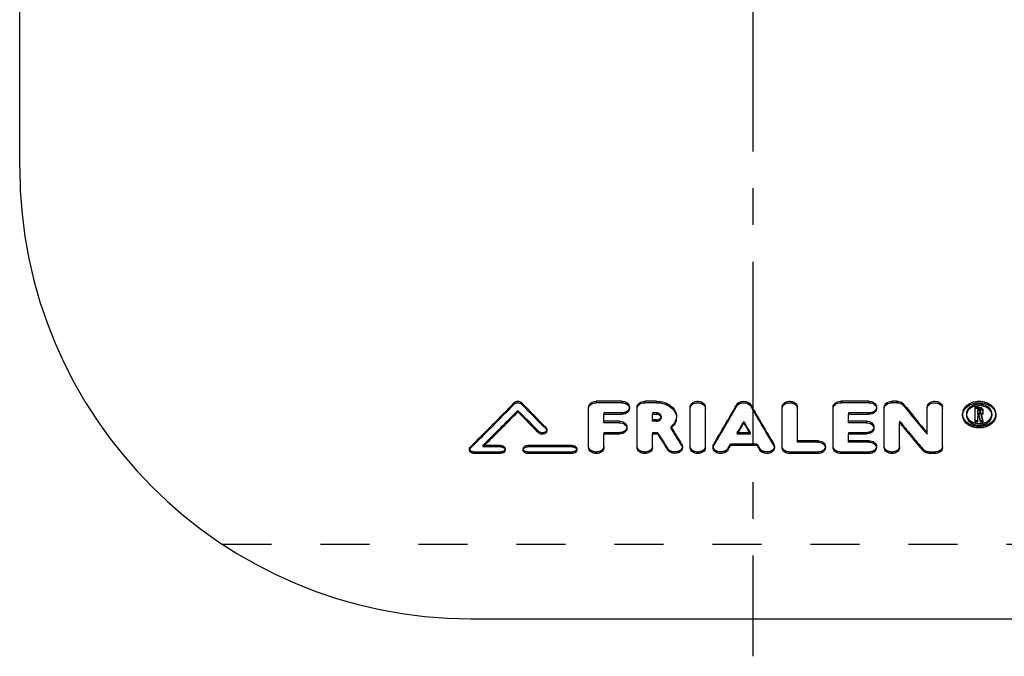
# Model space of a CAD drawing. Header units: millimetres. Extents: x 398 to 602, y 337 to 663.
# Tile 1 of 4: x 402 to 533, y 337 to 422. Entities that reach past the tile are written whole.
import ezdxf

# ---------------------------------------------------------------- set-up
doc = ezdxf.new("R2010")
doc.units = ezdxf.units.MM
doc.header["$LTSCALE"] = 65.185185
doc.linetypes.add('CENTER', pattern=[0.6, 0.375, -0.075, 0.075, -0.075])
doc.linetypes.add('HIDDEN', pattern=[0.2, 0.1, -0.1])
for name, color, linetype in [('KONST.EL_MIT_GEO', 7, 'CONTINUOUS'), ('KONSTRUKTIONSELEMENTE', 7, 'CONTINUOUS'), ('L1', 7, 'CONTINUOUS')]:
    doc.layers.add(name, color=color, linetype=linetype)

msp = doc.modelspace()

# ---------------------------------------------------------------- linework, layer by layer
at = {"layer": 'KONST.EL_MIT_GEO', "color": 7, "linetype": 'Continuous'}
for p, q in [((482.58, 370.79), (479.19, 370.79)), ((479.19, 370.79), (479.19, 370.6)), ((482.58, 370.79), (482.58, 370.6)), ((487.22, 370.79), (485.64, 370.79)), ((485.64, 370.79), (485.64, 370.6)), ((487.22, 370.79), (487.22, 370.6)), ((515.45, 370.79), (511.72, 370.79)), ((511.72, 370.79), (511.72, 370.6)), ((515.45, 370.79), (515.45, 370.6)), ((519.19, 370.79), (518.51, 370.79)), ((518.51, 370.79), (518.51, 370.6)), ((519.19, 370.79), (519.19, 370.6)), ((468.28, 370.61), (468.28, 370.41)), ((469.25, 370.61), (469.25, 370.41)), ((478.17, 364.59), (478.17, 370.01)), ((482.58, 370.6), (479.19, 370.6)), ((483.6, 370.01), (483.6, 369.82)), ((484.62, 364.59), (484.62, 370.01)), ((487.22, 370.6), (485.64, 370.6)), ((491.67, 364.59), (491.67, 370.01)), ((493.7, 364.59), (493.7, 370.01)), ((497.87, 370.33), (497.87, 370.13)), ((499.74, 370.33), (499.74, 370.13)), ((503.91, 364.59), (503.91, 370.01)), ((505.94, 365.34), (505.94, 370.01)), ((510.7, 364.59), (510.7, 370.01)), ((515.45, 370.6), (511.72, 370.6)), ((516.47, 370.01), (516.47, 369.82)), ((517.49, 364.59), (517.49, 370.01)), ((519.19, 370.6), (518.51, 370.6)), ((520.05, 370.43), (520.05, 370.23)), ((523.2, 366.42), (523.2, 370.01)), ((525.24, 364.59), (525.24, 370.01)), ((530.03, 370.01), (529.61, 370.01)), ((529.61, 368.01), (529.61, 370.01)), ((530.03, 369.81), (529.61, 369.81)), ((530.03, 369.55), (529.95, 369.55)), ((529.95, 369.02), (529.95, 369.55)), ((530.03, 370.01), (530.03, 369.81)), ((530.29, 369.41), (530.29, 369.21)), ((530.63, 369.41), (530.63, 369.21)), ((482.58, 369.04), (480.21, 369.04)), ((480.21, 367.94), (480.21, 369.04)), ((482.25, 368.14), (480.21, 368.14)), ((482.25, 368.14), (482.25, 367.94)), ((487.22, 369.04), (486.66, 369.04)), ((486.66, 368.14), (486.66, 369.04)), ((487.22, 368.33), (486.66, 368.33)), ((487.22, 368.14), (486.66, 368.14)), ((487.22, 368.33), (487.22, 368.14)), ((489.86, 368.78), (489.86, 368.59)), ((515.45, 369.04), (512.74, 369.04)), ((512.74, 367.94), (512.74, 369.04)), ((515.11, 368.14), (512.74, 368.14)), ((515.11, 368.14), (515.11, 367.94)), ((527.91, 369.1), (527.91, 368.91)), ((527.91, 368.91), (527.91, 368.91)), ((530.03, 369.02), (529.95, 369.02)), ((530.05, 368.76), (529.95, 368.76)), ((529.95, 368.01), (529.95, 368.76)), ((530.03, 369.21), (530.03, 369.02)), ((530.62, 368.2), (530.62, 368.01)), ((532.33, 369.1), (532.33, 368.91)), ((472.5, 367.3), (472.5, 367.11)), ((472.62, 367.04), (472.62, 366.84)), ((482.25, 367.94), (480.21, 367.94)), ((483.26, 367.37), (483.26, 367.18)), ((515.11, 367.94), (512.74, 367.94)), ((516.13, 367.37), (516.13, 367.18)), ((519.53, 364.59), (519.53, 367.94)), ((529.95, 368.01), (529.61, 368.01)), ((530.62, 368.01), (530.27, 368.01)), ((482.25, 366.42), (480.21, 366.42)), ((480.21, 364.59), (480.21, 366.42)), ((487.36, 366.42), (486.66, 366.42)), ((486.66, 364.59), (486.66, 366.42)), ((499.67, 366.42), (497.94, 366.42)), ((499.56, 366.61), (498.05, 366.61)), ((508.66, 365.54), (505.94, 365.54)), ((508.66, 365.54), (508.66, 365.34)), ((515.11, 366.42), (512.74, 366.42)), ((512.74, 365.34), (512.74, 366.42)), ((515.45, 365.54), (512.74, 365.54)), ((515.45, 365.54), (515.45, 365.34)), ((462.33, 364.48), (462.33, 364.28)), ((462.45, 364.74), (462.45, 364.54)), ((466.49, 364.72), (464.11, 364.72)), ((466.49, 364.91), (464.31, 364.91)), ((466.49, 364.91), (466.49, 364.72)), ((467.08, 364.48), (467.08, 364.28)), ((469.46, 364.48), (469.46, 364.28)), ((476, 364.91), (470.06, 364.91)), ((470.06, 364.91), (470.06, 364.72)), ((476, 364.72), (470.06, 364.72)), ((476, 364.91), (476, 364.72)), ((476.59, 364.48), (476.59, 364.28)), ((490.55, 365.1), (490.55, 364.91)), ((490.65, 364.79), (490.65, 364.59)), ((494.72, 364.79), (494.72, 364.59)), ((494.81, 365.09), (494.81, 364.89)), ((500.57, 364.9), (497.04, 364.9)), ((502.8, 365.09), (502.8, 364.89)), ((502.89, 364.79), (502.89, 364.59)), ((508.66, 365.34), (505.94, 365.34)), ((509.68, 364.79), (509.68, 364.59)), ((515.45, 365.34), (512.74, 365.34)), ((516.47, 364.79), (516.47, 364.59)), ((466.49, 363.84), (462.92, 363.84)), ((476, 363.84), (470.06, 363.84)), ((508.66, 363.84), (504.93, 363.84)), ((515.45, 363.84), (511.72, 363.84)), ((524.22, 363.84), (523.54, 363.84))]:
    msp.add_line(p, q, dxfattribs=at)
at = {"layer": 'KONST.EL_MIT_GEO', "color": 8, "linetype": 'HIDDEN'}
for p, q in [((468.77, 369.58), (468.77, 369.39)), ((530.03, 369.75), (529.95, 369.75)), ((529.95, 369.75), (529.95, 369.55)), ((530.03, 369.75), (530.03, 369.55)), ((530.29, 369.56), (530.29, 369.41)), ((530.63, 369.56), (530.63, 369.41)), ((482.58, 369.24), (480.21, 369.24)), ((480.21, 369.24), (480.21, 369.04)), ((482.58, 369.24), (482.58, 369.04)), ((487.22, 369.24), (486.66, 369.24)), ((486.66, 369.24), (486.66, 369.04)), ((487.22, 369.24), (487.22, 369.04)), ((487.82, 368.78), (487.82, 368.59)), ((498.81, 368.09), (498.81, 367.89)), ((515.45, 369.24), (512.74, 369.24)), ((512.74, 369.24), (512.74, 369.04)), ((515.45, 369.24), (515.45, 369.04)), ((519.53, 368.14), (519.53, 367.94)), ((528.42, 369.1), (528.42, 368.91)), ((529.95, 368.2), (529.61, 368.2)), ((530.03, 369.21), (529.95, 369.21)), ((530.05, 368.96), (529.95, 368.96)), ((529.95, 368.96), (529.95, 368.76)), ((530.05, 368.96), (530.05, 368.76)), ((530.62, 368.2), (530.27, 368.2)), ((530.27, 368.2), (530.27, 368.01)), ((530.38, 369.04), (530.38, 368.84)), ((531.82, 369.1), (531.82, 368.91)), ((471.55, 366.77), (471.55, 366.57)), ((489.11, 367.4), (489.11, 367.2)), ((482.25, 366.61), (480.21, 366.61)), ((480.21, 366.61), (480.21, 366.42)), ((482.25, 366.61), (482.25, 366.42)), ((487.36, 366.61), (486.66, 366.61)), ((486.66, 366.61), (486.66, 366.42)), ((487.36, 366.61), (487.36, 366.42)), ((498.05, 366.61), (497.94, 366.61)), ((497.94, 366.61), (497.94, 366.42)), ((499.67, 366.61), (499.56, 366.61)), ((499.67, 366.61), (499.67, 366.42)), ((515.11, 366.61), (512.74, 366.61)), ((512.74, 366.61), (512.74, 366.42)), ((515.11, 366.61), (515.11, 366.42)), ((464.31, 364.91), (464.11, 364.91)), ((464.11, 364.91), (464.11, 364.72)), ((488.71, 364.47), (488.71, 364.27)), ((496.67, 364.49), (496.67, 364.29)), ((500.57, 365.1), (497.04, 365.1)), ((497.04, 365.1), (497.04, 364.9)), ((500.57, 365.1), (500.57, 364.9)), ((500.94, 364.49), (500.94, 364.29)), ((522.68, 364.39), (522.68, 364.19)), ((466.49, 364.04), (462.92, 364.04)), ((462.92, 364.04), (462.92, 363.84)), ((466.49, 364.04), (466.49, 363.84)), ((476, 364.04), (470.06, 364.04)), ((470.06, 364.04), (470.06, 363.84)), ((476, 364.04), (476, 363.84)), ((508.66, 364.04), (504.93, 364.04)), ((504.93, 364.04), (504.93, 363.84)), ((508.66, 364.04), (508.66, 363.84)), ((515.45, 364.04), (511.72, 364.04)), ((511.72, 364.04), (511.72, 363.84)), ((515.45, 364.04), (515.45, 363.84)), ((524.22, 364.04), (523.54, 364.04)), ((523.54, 364.04), (523.54, 363.84)), ((524.22, 364.04), (524.22, 363.84))]:
    msp.add_line(p, q, dxfattribs=at)
for centre, radius, start, end in [((529.19, 369.1), 1.28, 169.8169, 179.9406), ((529.39, 369.1), 0.967, 180.0087, 184.5241), ((529.41, 369.11), 0.991, 184.5324, 190.1568), ((530.83, 369.11), 0.988, 351.1702, 355.3875), ((530.85, 369.1), 0.967, 355.3885, 359.991)]:
    msp.add_arc(centre, radius, start, end, dxfattribs=at)
at = {"layer": 'KONST.EL_MIT_GEO', "color": 7, "linetype": 'Continuous'}
for centre, radius, start, end in [((529.27, 369.09), 1.36, 160.4377, 169.8026), ((529.35, 368.86), 1.44, 151.4289, 160.3142), ((529.98, 368.41), 1.77, 116.9789, 121.4447), ((530.04, 368.29), 1.91, 108.6915, 116.9288), ((530.09, 368.16), 2.04, 104.8708, 108.7401), ((530.1, 368.1), 2.1, 101.1064, 104.8747), ((530.03, 369.25), 0.763, 81.8225, 89.9654), ((530.03, 369.05), 0.763, 81.8228, 89.9654), ((530.14, 368.1), 2.1, 75.2806, 79.0479), ((530.15, 368.15), 2.05, 71.8201, 75.2821), ((530.19, 368.28), 1.92, 63.2387, 71.8771), ((530.26, 368.41), 1.77, 58.7174, 63.1812), ((487.22, 368.27), 0.768, 81.6775, 89.9657), ((488.34, 368.59), 1.52, 352.3239, 359.9786), ((529.4, 368.91), 0.982, 173.3623, 190.3337), ((487.71, 369.02), 2.3, 307.7262, 310.9903), ((530.12, 370.04), 2.22, 257.9148, 269.1576), ((530.12, 370.07), 2.25, 269.1446, 274.7716), ((530.12, 369.87), 2.24, 270.0515, 275.6601), ((530.12, 370.04), 2.22, 274.7558, 280.54), ((530.14, 369.93), 2.11, 280.5245, 286.4109)]:
    msp.add_arc(centre, radius, start, end, dxfattribs=at)
for centre, major_axis, ratio, start_param, end_param in [((465.85, 470.14), (103.14, 151.15), 0.353998, 4.204562, 4.254776), ((465.85, 470.14), (103.33, 151.44), 0.353998, 4.204618, 4.254735), ((467.33, 470.14), (103.33, 151.44), 0.353998, 4.20615, 4.246145), ((470.2, 470.14), (-103.33, 151.44), 0.353998, -4.246145, -4.222227), ((471.69, 470.14), (-103.14, 151.15), 0.353998, -4.254776, -4.226781), ((471.69, 470.14), (-103.33, 151.44), 0.353998, -4.254735, -4.226794), ((496.6, 470.14), (55.56, 154.84), 0.25794, -2.220258, -2.175481), ((496.6, 470.14), (55.66, 155.14), 0.25794, -2.220208, -2.175517), ((501.01, 470.14), (-55.56, 154.84), 0.25794, -4.107704, -4.062927), ((501.01, 470.14), (-55.66, 155.14), 0.25794, -4.107668, -4.062977), ((521.94, 470.14), (-83.35, 153.1), 0.326204, -4.192004, -4.159617), ((521.94, 470.14), (-83.51, 153.4), 0.326204, -4.191967, -4.159642), ((530.3, 470.14), (-26.61, 155.75), 0.141403, -4.028, -4.021628), ((530.65, 470.14), (-26.61, 155.75), 0.141403, -4.028704, -4.021628), ((530.65, 470.14), (-26.56, 155.45), 0.141403, -4.027303, -4.02163), ((488.66, 470.14), (-59.44, 154.97), 0.269542, -4.09365, -4.07384), ((488.66, 470.14), (-59.33, 154.68), 0.269542, -4.092421, -4.07379), ((498.83, 470.14), (55.66, 155.14), 0.25794, 4.07615, 4.088796), ((498.79, 470.14), (-55.66, 155.14), 0.25794, -4.088796, -4.07615), ((519.54, 470.14), (-83.51, 153.4), 0.326204, -4.172671, -4.140342), ((486.42, 470.14), (-59.44, 154.97), 0.269542, -4.086883, -4.068311), ((498.83, 470.14), (55.66, 155.14), 0.25794, -2.225478, -2.220117), ((498.79, 470.14), (-55.66, 155.14), 0.25794, -4.063068, -4.057707)]:
    msp.add_ellipse(centre, major_axis=major_axis, ratio=ratio, start_param=start_param, end_param=end_param, dxfattribs=at)
at = {"layer": 'KONST.EL_MIT_GEO', "color": 8, "linetype": 'HIDDEN'}
for centre, major_axis, ratio, start_param, end_param in [((467.33, 470.14), (103.14, 151.15), 0.353998, -2.077089, -2.037017), ((470.2, 470.14), (-103.14, 151.15), 0.353998, -4.246168, -4.222205), ((498.83, 470.14), (55.56, 154.84), 0.25794, -2.20706, -2.19439), ((498.79, 470.14), (-55.56, 154.84), 0.25794, -4.088796, -4.076125), ((519.54, 470.14), (-83.35, 153.1), 0.326204, -4.172671, -4.14028), ((530.3, 470.14), (-26.56, 155.45), 0.141403, -4.028014, -4.02163), ((530.65, 470.14), (-26.56, 155.45), 0.141403, -4.028719, -4.027303), ((488.66, 470.14), (-59.33, 154.68), 0.269542, -4.093638, -4.092421), ((486.42, 470.14), (-59.33, 154.68), 0.269542, -4.086858, -4.06825), ((498.83, 470.14), (55.56, 154.84), 0.25794, -2.225538, -2.220167), ((498.79, 470.14), (-55.56, 154.84), 0.25794, -4.063018, -4.057647)]:
    msp.add_ellipse(centre, major_axis=major_axis, ratio=ratio, start_param=start_param, end_param=end_param, dxfattribs=at)
at = {"layer": 'KONST.EL_MIT_GEO', "color": 7, "linetype": 'Continuous'}
for points, knots in [([(468.28, 370.61), (468.4, 370.73), (468.77, 370.86), (469.13, 370.73), (469.25, 370.61)], [0, 0, 0, 0, 0.5, 1, 1, 1, 1]), ([(478.25, 370.31), (478.29, 370.39), (478.52, 370.67), (478.91, 370.79), (479.19, 370.79)], [0, 0, 0, 0, 0.229626, 1, 1, 1, 1]), ([(482.58, 370.79), (482.84, 370.79), (483.32, 370.68), (483.6, 370.22), (483.6, 370.01)], [0, 0, 0, 0, 0.546461, 1, 1, 1, 1]), ([(484.7, 370.31), (484.74, 370.39), (484.97, 370.67), (485.36, 370.79), (485.64, 370.79)], [0, 0, 0, 0, 0.229626, 1, 1, 1, 1]), ([(487.22, 370.79), (487.56, 370.79), (488.23, 370.7), (489.09, 370.27), (489.7, 369.61), (489.86, 369.05), (489.86, 368.78)], [0, 0, 0, 0, 0.280201, 0.543972, 0.782315, 1, 1, 1, 1]), ([(491.77, 370.35), (491.87, 370.52), (492.25, 370.78), (492.9, 370.83), (493.5, 370.58), (493.7, 370.19), (493.7, 370.01)], [0, 0, 0, 0, 0.245841, 0.520981, 0.780436, 1, 1, 1, 1]), ([(497.87, 370.33), (498.05, 370.63), (498.81, 370.96), (499.57, 370.63), (499.74, 370.33)], [0, 0, 0, 0, 0.5, 1, 1, 1, 1]), ([(504.01, 370.35), (504.11, 370.52), (504.49, 370.78), (505.14, 370.83), (505.74, 370.58), (505.94, 370.19), (505.94, 370.01)], [0, 0, 0, 0, 0.245841, 0.520981, 0.780436, 1, 1, 1, 1]), ([(510.78, 370.31), (510.82, 370.39), (511.05, 370.67), (511.44, 370.79), (511.72, 370.79)], [0, 0, 0, 0, 0.229626, 1, 1, 1, 1]), ([(515.45, 370.79), (515.71, 370.79), (516.19, 370.68), (516.47, 370.22), (516.47, 370.01)], [0, 0, 0, 0, 0.546461, 1, 1, 1, 1]), ([(517.57, 370.31), (517.61, 370.39), (517.84, 370.67), (518.23, 370.79), (518.51, 370.79)], [0, 0, 0, 0, 0.229626, 1, 1, 1, 1]), ([(519.19, 370.79), (519.28, 370.79), (519.59, 370.77), (519.91, 370.61), (520.05, 370.43)], [0, 0, 0, 0, 0.268216, 1, 1, 1, 1]), ([(523.3, 370.35), (523.41, 370.52), (523.78, 370.78), (524.44, 370.83), (525.04, 370.58), (525.24, 370.19), (525.24, 370.01)], [0, 0, 0, 0, 0.245841, 0.520981, 0.780436, 1, 1, 1, 1]), ([(528.37, 370.13), (528.81, 370.57), (530.12, 371.02), (531.43, 370.57), (531.87, 370.13)], [0, 0, 0, 0, 0.500003, 1, 1, 1, 1]), ([(468.28, 370.41), (468.4, 370.54), (468.77, 370.66), (469.13, 370.54), (469.25, 370.41)], [0, 0, 0, 0, 0.5, 1, 1, 1, 1]), ([(478.17, 369.82), (478.17, 370.03), (478.45, 370.48), (478.94, 370.6), (479.19, 370.6)], [0, 0, 0, 0, 0.45363, 1, 1, 1, 1]), ([(482.58, 370.6), (482.84, 370.6), (483.32, 370.48), (483.6, 370.03), (483.6, 369.82)], [0, 0, 0, 0, 0.546466, 1, 1, 1, 1]), ([(483.54, 369.55), (483.5, 369.47), (483.28, 369.17), (482.87, 369.04), (482.58, 369.04)], [0, 0, 0, 0, 0.228216, 1, 1, 1, 1]), ([(484.62, 369.82), (484.62, 370.03), (484.91, 370.48), (485.39, 370.6), (485.64, 370.6)], [0, 0, 0, 0, 0.45363, 1, 1, 1, 1]), ([(487.22, 370.6), (487.56, 370.6), (488.23, 370.5), (489.09, 370.07), (489.7, 369.41), (489.86, 368.85), (489.86, 368.59)], [0, 0, 0, 0, 0.280203, 0.543974, 0.782316, 1, 1, 1, 1]), ([(491.67, 369.82), (491.67, 370.03), (491.95, 370.48), (492.69, 370.66), (493.42, 370.48), (493.7, 370.03), (493.7, 369.82)], [0, 0, 0, 0, 0.226812, 0.499898, 0.773052, 1, 1, 1, 1]), ([(497.87, 370.13), (498.05, 370.43), (498.81, 370.76), (499.57, 370.43), (499.74, 370.13)], [0, 0, 0, 0, 0.5, 1, 1, 1, 1]), ([(503.91, 369.82), (503.91, 370.01), (504.09, 370.33), (504.48, 370.54), (504.96, 370.64), (505.56, 370.52), (505.89, 370.14), (505.93, 369.94)], [0, 0, 0, 0, 0.223277, 0.354234, 0.493931, 0.767674, 1, 1, 1, 1]), ([(510.7, 369.82), (510.7, 370.03), (510.98, 370.48), (511.47, 370.6), (511.72, 370.6)], [0, 0, 0, 0, 0.45363, 1, 1, 1, 1]), ([(515.45, 370.6), (515.71, 370.6), (516.19, 370.48), (516.47, 370.03), (516.47, 369.82)], [0, 0, 0, 0, 0.546466, 1, 1, 1, 1]), ([(516.41, 369.55), (516.37, 369.47), (516.15, 369.17), (515.74, 369.04), (515.45, 369.04)], [0, 0, 0, 0, 0.228216, 1, 1, 1, 1]), ([(517.49, 369.82), (517.49, 370.03), (517.78, 370.48), (518.26, 370.6), (518.51, 370.6)], [0, 0, 0, 0, 0.45363, 1, 1, 1, 1]), ([(519.19, 370.6), (519.28, 370.6), (519.59, 370.57), (519.91, 370.41), (520.05, 370.23)], [0, 0, 0, 0, 0.268217, 1, 1, 1, 1]), ([(523.2, 369.82), (523.2, 370.03), (523.49, 370.48), (524.22, 370.66), (524.95, 370.48), (525.24, 370.03), (525.24, 369.82)], [0, 0, 0, 0, 0.226812, 0.499898, 0.773052, 1, 1, 1, 1]), ([(527.99, 369.55), (528.05, 369.71), (528.17, 369.92), (528.33, 370.09), (528.37, 370.13)], [0, 0, 0, 0, 0.739864, 1, 1, 1, 1]), ([(528.08, 369.55), (528.12, 369.62), (528.3, 369.9), (528.56, 370.12), (528.78, 370.25)], [0, 0, 0, 0, 0.238201, 1, 1, 1, 1]), ([(529.06, 369.92), (528.97, 369.87), (528.67, 369.65), (528.46, 369.29), (528.43, 369.02)], [0, 0, 0, 0, 0.273381, 1, 1, 1, 1]), ([(529.55, 370.54), (529.71, 370.57), (530.36, 370.65), (531.05, 370.49), (531.47, 370.25)], [0, 0, 0, 0, 0.256217, 1, 1, 1, 1]), ([(530.29, 369.36), (530.29, 369.41), (530.22, 369.53), (530.1, 369.55), (530.03, 369.55)], [0, 0, 0, 0, 0.452869, 1, 1, 1, 1]), ([(531.79, 369.14), (531.77, 369.21), (531.66, 369.53), (531.4, 369.79), (531.18, 369.92)], [0, 0, 0, 0, 0.23587, 1, 1, 1, 1]), ([(531.47, 370.25), (531.72, 370.1), (532.15, 369.72), (532.33, 369.17), (532.33, 368.91)], [0, 0, 0, 0, 0.527695, 1, 1, 1, 1]), ([(531.87, 370.13), (531.94, 370.06), (532.19, 369.77), (532.33, 369.38), (532.33, 369.1)], [0, 0, 0, 0, 0.266499, 1, 1, 1, 1]), ([(482.25, 368.14), (482.5, 368.14), (482.98, 368.03), (483.26, 367.58), (483.26, 367.37)], [0, 0, 0, 0, 0.549701, 1, 1, 1, 1]), ([(487.22, 368.33), (487.35, 368.33), (487.6, 368.39), (487.78, 368.59), (487.81, 368.7)], [0, 0, 0, 0, 0.541268, 1, 1, 1, 1]), ([(487.22, 368.14), (487.37, 368.14), (487.65, 368.2), (487.82, 368.47), (487.82, 368.59)], [0, 0, 0, 0, 0.548419, 1, 1, 1, 1]), ([(489.84, 368.38), (489.83, 368.28), (489.73, 367.87), (489.46, 367.5), (489.21, 367.29)], [0, 0, 0, 0, 0.240053, 1, 1, 1, 1]), ([(515.11, 368.14), (515.37, 368.14), (515.84, 368.03), (516.13, 367.58), (516.13, 367.37)], [0, 0, 0, 0, 0.549701, 1, 1, 1, 1]), ([(528.37, 367.89), (528.3, 367.96), (528.05, 368.25), (527.91, 368.63), (527.91, 368.91)], [0, 0, 0, 0, 0.265961, 1, 1, 1, 1]), ([(528.44, 368.73), (528.45, 368.65), (528.56, 368.3), (528.85, 368.02), (529.09, 367.88)], [0, 0, 0, 0, 0.235727, 1, 1, 1, 1]), ([(530.03, 369.02), (530.1, 369.02), (530.22, 369.05), (530.29, 369.16), (530.29, 369.21)], [0, 0, 0, 0, 0.54745, 1, 1, 1, 1]), ([(531.13, 368.07), (531.3, 368.17), (531.61, 368.41), (531.78, 368.78), (531.81, 368.96)], [0, 0, 0, 0, 0.526112, 1, 1, 1, 1]), ([(531.15, 367.89), (531.34, 368), (531.68, 368.28), (531.82, 368.71), (531.82, 368.91)], [0, 0, 0, 0, 0.527393, 1, 1, 1, 1]), ([(532.33, 368.91), (532.33, 368.82), (532.29, 368.44), (532.08, 368.09), (531.87, 367.89)], [0, 0, 0, 0, 0.241798, 1, 1, 1, 1]), ([(482.25, 367.94), (482.5, 367.94), (482.98, 367.83), (483.26, 367.38), (483.26, 367.18)], [0, 0, 0, 0, 0.5497, 1, 1, 1, 1]), ([(483.2, 366.91), (483.16, 366.84), (482.94, 366.54), (482.53, 366.42), (482.25, 366.42)], [0, 0, 0, 0, 0.226411, 1, 1, 1, 1]), ([(515.11, 367.94), (515.37, 367.94), (515.84, 367.83), (516.13, 367.38), (516.13, 367.18)], [0, 0, 0, 0, 0.5497, 1, 1, 1, 1]), ([(516.07, 366.91), (516.03, 366.84), (515.81, 366.54), (515.4, 366.42), (515.11, 366.42)], [0, 0, 0, 0, 0.226411, 1, 1, 1, 1]), ([(529.09, 367.88), (529.17, 367.84), (529.49, 367.69), (529.85, 367.62), (530.12, 367.62)], [0, 0, 0, 0, 0.241624, 1, 1, 1, 1]), ([(531.47, 367.58), (531.31, 367.49), (530.62, 367.2), (529.81, 367.2), (529.27, 367.37)], [0, 0, 0, 0, 0.243596, 1, 1, 1, 1]), ([(508.66, 365.54), (508.91, 365.54), (509.39, 365.43), (509.68, 364.99), (509.68, 364.79)], [0, 0, 0, 0, 0.553061, 1, 1, 1, 1]), ([(515.45, 365.54), (515.71, 365.54), (516.18, 365.43), (516.47, 364.99), (516.47, 364.79)], [0, 0, 0, 0, 0.553061, 1, 1, 1, 1]), ([(462.92, 363.84), (462.78, 363.84), (462.5, 363.9), (462.33, 364.16), (462.33, 364.28)], [0, 0, 0, 0, 0.554143, 1, 1, 1, 1]), ([(466.49, 364.91), (466.64, 364.91), (466.91, 364.85), (467.08, 364.59), (467.08, 364.48)], [0, 0, 0, 0, 0.55373, 1, 1, 1, 1]), ([(466.49, 364.72), (466.64, 364.72), (466.91, 364.65), (467.08, 364.4), (467.08, 364.28)], [0, 0, 0, 0, 0.55372, 1, 1, 1, 1]), ([(467.08, 364.28), (467.08, 364.18), (467.01, 364.04), (466.9, 363.96), (466.87, 363.94)], [0, 0, 0, 0, 0.721606, 1, 1, 1, 1]), ([(469.46, 364.48), (469.46, 364.57), (469.54, 364.71), (469.64, 364.79), (469.68, 364.81)], [0, 0, 0, 0, 0.721596, 1, 1, 1, 1]), ([(469.46, 364.28), (469.46, 364.4), (469.63, 364.65), (469.91, 364.72), (470.06, 364.72)], [0, 0, 0, 0, 0.446379, 1, 1, 1, 1]), ([(470.06, 363.84), (469.91, 363.84), (469.63, 363.9), (469.46, 364.16), (469.46, 364.28)], [0, 0, 0, 0, 0.554058, 1, 1, 1, 1]), ([(476, 364.91), (476.15, 364.91), (476.42, 364.85), (476.59, 364.59), (476.59, 364.48)], [0, 0, 0, 0, 0.55373, 1, 1, 1, 1]), ([(476, 364.72), (476.15, 364.72), (476.42, 364.65), (476.59, 364.4), (476.59, 364.28)], [0, 0, 0, 0, 0.55372, 1, 1, 1, 1]), ([(476.59, 364.28), (476.59, 364.18), (476.52, 364.04), (476.41, 363.96), (476.38, 363.94)], [0, 0, 0, 0, 0.721606, 1, 1, 1, 1]), ([(480.21, 364.59), (480.21, 364.39), (479.91, 363.95), (479.19, 363.79), (478.47, 363.95), (478.17, 364.39), (478.17, 364.59)], [0, 0, 0, 0, 0.223231, 0.499896, 0.776634, 1, 1, 1, 1]), ([(486.66, 364.59), (486.66, 364.39), (486.36, 363.95), (485.64, 363.79), (484.92, 363.95), (484.62, 364.39), (484.62, 364.59)], [0, 0, 0, 0, 0.223231, 0.499896, 0.776634, 1, 1, 1, 1]), ([(490.54, 364.25), (490.35, 363.98), (489.62, 363.7), (488.89, 363.99), (488.71, 364.27)], [0, 0, 0, 0, 0.501768, 1, 1, 1, 1]), ([(493.7, 364.59), (493.7, 364.39), (493.41, 363.95), (492.69, 363.79), (491.96, 363.95), (491.67, 364.39), (491.67, 364.59)], [0, 0, 0, 0, 0.223231, 0.499896, 0.776634, 1, 1, 1, 1]), ([(496.67, 364.29), (496.57, 364.12), (496.19, 363.86), (495.54, 363.81), (494.94, 364.03), (494.72, 364.41), (494.72, 364.59)], [0, 0, 0, 0, 0.243454, 0.522433, 0.78447, 1, 1, 1, 1]), ([(502.77, 364.24), (502.57, 363.96), (501.84, 363.7), (501.11, 364), (500.94, 364.29)], [0, 0, 0, 0, 0.504381, 1, 1, 1, 1]), ([(504.93, 363.84), (504.67, 363.84), (504.2, 363.95), (503.91, 364.39), (503.91, 364.59)], [0, 0, 0, 0, 0.553532, 1, 1, 1, 1]), ([(508.66, 365.34), (508.91, 365.34), (509.39, 365.24), (509.68, 364.79), (509.68, 364.59)], [0, 0, 0, 0, 0.553053, 1, 1, 1, 1]), ([(509.55, 364.23), (509.51, 364.17), (509.27, 363.94), (508.92, 363.84), (508.66, 363.84)], [0, 0, 0, 0, 0.228456, 1, 1, 1, 1]), ([(511.72, 363.84), (511.47, 363.84), (510.99, 363.95), (510.7, 364.39), (510.7, 364.59)], [0, 0, 0, 0, 0.553532, 1, 1, 1, 1]), ([(515.45, 365.34), (515.71, 365.34), (516.18, 365.24), (516.47, 364.79), (516.47, 364.59)], [0, 0, 0, 0, 0.553053, 1, 1, 1, 1]), ([(516.35, 364.23), (516.3, 364.17), (516.06, 363.94), (515.71, 363.84), (515.45, 363.84)], [0, 0, 0, 0, 0.228456, 1, 1, 1, 1]), ([(519.53, 364.59), (519.53, 364.39), (519.23, 363.95), (518.51, 363.79), (517.79, 363.95), (517.49, 364.39), (517.49, 364.59)], [0, 0, 0, 0, 0.223231, 0.499896, 0.776634, 1, 1, 1, 1]), ([(523.54, 363.84), (523.45, 363.84), (523.14, 363.87), (522.83, 364.02), (522.68, 364.19)], [0, 0, 0, 0, 0.270329, 1, 1, 1, 1]), ([(525.24, 364.59), (525.24, 364.39), (524.94, 363.95), (524.47, 363.84), (524.22, 363.84)], [0, 0, 0, 0, 0.446468, 1, 1, 1, 1])]:
    msp.add_open_spline(points, degree=3, knots=knots, dxfattribs=at)
for points in [[(478.17, 370.01), (478.17, 370.12), (478.2, 370.22), (478.25, 370.31)], [(483.6, 369.82), (483.6, 369.72), (483.58, 369.63), (483.54, 369.55)], [(484.62, 370.01), (484.62, 370.12), (484.65, 370.22), (484.7, 370.31)], [(491.67, 370.01), (491.67, 370.13), (491.7, 370.25), (491.77, 370.35)], [(503.91, 370.01), (503.91, 370.13), (503.94, 370.25), (504.01, 370.35)], [(505.93, 369.94), (505.94, 369.9), (505.94, 369.86), (505.94, 369.82)], [(510.7, 370.01), (510.7, 370.12), (510.73, 370.22), (510.78, 370.31)], [(516.47, 369.82), (516.47, 369.72), (516.45, 369.63), (516.41, 369.55)], [(517.49, 370.01), (517.49, 370.12), (517.52, 370.22), (517.57, 370.31)], [(523.2, 370.01), (523.2, 370.13), (523.24, 370.25), (523.3, 370.35)], [(527.91, 368.91), (527.91, 369.06), (527.94, 369.21), (527.99, 369.35)], [(528.78, 370.25), (529.01, 370.39), (529.28, 370.48), (529.55, 370.54)], [(530.54, 370.17), (530.26, 370.22), (529.97, 370.22), (529.7, 370.16)], [(530.14, 370), (530.27, 369.99), (530.4, 369.93), (530.49, 369.85)], [(530.14, 369.81), (530.27, 369.79), (530.4, 369.74), (530.49, 369.65)], [(530.49, 369.85), (530.51, 369.83), (530.53, 369.81), (530.55, 369.78)], [(530.49, 369.65), (530.51, 369.63), (530.53, 369.61), (530.55, 369.59)], [(530.55, 369.78), (530.56, 369.76), (530.58, 369.74), (530.59, 369.72)], [(530.55, 369.59), (530.56, 369.57), (530.58, 369.54), (530.59, 369.52)], [(530.59, 369.72), (530.6, 369.69), (530.61, 369.66), (530.62, 369.63)], [(530.59, 369.52), (530.6, 369.49), (530.61, 369.47), (530.62, 369.44)], [(530.62, 369.63), (530.63, 369.61), (530.63, 369.58), (530.63, 369.56)], [(530.62, 369.44), (530.62, 369.42), (530.63, 369.39), (530.63, 369.36)], [(487.66, 368.89), (487.57, 368.97), (487.45, 369.01), (487.33, 369.03)], [(487.82, 368.59), (487.82, 368.7), (487.75, 368.82), (487.66, 368.89)], [(528.44, 368.93), (528.47, 368.76), (528.54, 368.6), (528.65, 368.46)], [(528.65, 368.46), (528.76, 368.31), (528.91, 368.19), (529.08, 368.09)], [(529.08, 368.09), (529.25, 367.99), (529.45, 367.91), (529.65, 367.87)], [(530.03, 369.21), (530.08, 369.21), (530.12, 369.22), (530.16, 369.24)], [(530.16, 369.24), (530.2, 369.26), (530.23, 369.28), (530.25, 369.31)], [(530.58, 369.03), (530.53, 368.95), (530.46, 368.89), (530.38, 368.84)], [(530.63, 369.21), (530.63, 369.15), (530.61, 369.08), (530.58, 369.03)], [(530.74, 367.91), (530.87, 367.95), (531, 368), (531.13, 368.07)], [(531.82, 368.91), (531.82, 368.99), (531.81, 369.06), (531.79, 369.14)], [(472.5, 367.3), (472.57, 367.23), (472.62, 367.13), (472.62, 367.04)], [(472.5, 367.11), (472.57, 367.04), (472.62, 366.94), (472.62, 366.84)], [(472.62, 366.84), (472.62, 366.75), (472.58, 366.66), (472.52, 366.59)], [(483.26, 367.18), (483.26, 367.09), (483.24, 367), (483.2, 366.91)], [(516.13, 367.18), (516.13, 367.09), (516.11, 367), (516.07, 366.91)], [(528.77, 367.58), (528.63, 367.67), (528.49, 367.77), (528.37, 367.89)], [(529.27, 367.37), (529.1, 367.42), (528.93, 367.49), (528.77, 367.58)], [(530.34, 367.63), (530.49, 367.65), (530.63, 367.68), (530.77, 367.72)], [(530.77, 367.72), (530.9, 367.76), (531.03, 367.82), (531.15, 367.89)], [(531.87, 367.89), (531.75, 367.77), (531.61, 367.67), (531.47, 367.58)], [(471.62, 366.51), (471.6, 366.53), (471.57, 366.55), (471.55, 366.57)], [(472.37, 366.48), (472.15, 366.36), (471.83, 366.37), (471.62, 366.51)], [(472.52, 366.59), (472.48, 366.54), (472.43, 366.51), (472.37, 366.48)], [(462.33, 364.48), (462.33, 364.54), (462.35, 364.61), (462.39, 364.66)], [(462.33, 364.28), (462.33, 364.38), (462.38, 364.47), (462.45, 364.54)], [(462.39, 364.66), (462.41, 364.69), (462.43, 364.71), (462.45, 364.74)], [(469.68, 364.81), (469.79, 364.88), (469.93, 364.91), (470.06, 364.91)], [(490.6, 364.36), (490.58, 364.32), (490.56, 364.29), (490.54, 364.25)], [(490.55, 365.1), (490.61, 365.01), (490.65, 364.9), (490.65, 364.79)], [(490.55, 364.91), (490.61, 364.81), (490.65, 364.7), (490.65, 364.59)], [(490.65, 364.59), (490.65, 364.51), (490.63, 364.43), (490.6, 364.36)], [(494.72, 364.79), (494.72, 364.85), (494.73, 364.92), (494.76, 364.98)], [(494.72, 364.59), (494.72, 364.69), (494.76, 364.8), (494.81, 364.89)], [(494.76, 364.98), (494.77, 365.02), (494.79, 365.05), (494.81, 365.09)], [(502.83, 364.34), (502.81, 364.31), (502.79, 364.27), (502.77, 364.24)], [(502.8, 365.09), (502.86, 365), (502.89, 364.89), (502.89, 364.79)], [(502.8, 364.89), (502.86, 364.8), (502.89, 364.69), (502.89, 364.59)], [(502.89, 364.59), (502.89, 364.5), (502.87, 364.42), (502.83, 364.34)], [(509.68, 364.59), (509.68, 364.46), (509.63, 364.33), (509.55, 364.23)], [(516.47, 364.59), (516.47, 364.46), (516.42, 364.33), (516.35, 364.23)], [(466.87, 363.94), (466.76, 363.88), (466.62, 363.84), (466.49, 363.84)], [(476.38, 363.94), (476.27, 363.88), (476.13, 363.84), (476, 363.84)]]:
    msp.add_open_spline(points, degree=3, dxfattribs=at)
at = {"layer": 'KONST.EL_MIT_GEO', "color": 8, "linetype": 'HIDDEN'}
for points, knots in [([(483.6, 370.01), (483.6, 369.8), (483.32, 369.35), (482.84, 369.24), (482.58, 369.24)], [0, 0, 0, 0, 0.45292, 1, 1, 1, 1]), ([(516.47, 370.01), (516.47, 369.8), (516.19, 369.35), (515.71, 369.24), (515.45, 369.24)], [0, 0, 0, 0, 0.45292, 1, 1, 1, 1]), ([(531.82, 369.1), (531.82, 369.28), (531.72, 369.64), (531.18, 370.22), (530.12, 370.53), (529.06, 370.22), (528.52, 369.64), (528.42, 369.28), (528.42, 369.1)], [0, 0, 0, 0, 0.109732, 0.229683, 0.499906, 0.770201, 0.890246, 1, 1, 1, 1]), ([(530.29, 369.56), (530.29, 369.61), (530.22, 369.72), (530.1, 369.75), (530.03, 369.75)], [0, 0, 0, 0, 0.452872, 1, 1, 1, 1]), ([(530.63, 369.41), (530.63, 369.3), (530.54, 369.14), (530.42, 369.06), (530.38, 369.04)], [0, 0, 0, 0, 0.722196, 1, 1, 1, 1]), ([(487.82, 368.78), (487.82, 368.9), (487.65, 369.17), (487.37, 369.24), (487.22, 369.24)], [0, 0, 0, 0, 0.451812, 1, 1, 1, 1]), ([(489.86, 368.78), (489.86, 368.53), (489.71, 367.98), (489.33, 367.57), (489.11, 367.4)], [0, 0, 0, 0, 0.478878, 1, 1, 1, 1]), ([(532.33, 369.1), (532.33, 368.88), (532.2, 368.42), (531.69, 367.87), (530.96, 367.52), (530.12, 367.39), (529.28, 367.52), (528.55, 367.87), (528.04, 368.42), (527.91, 368.88), (527.91, 369.1)], [0, 0, 0, 0, 0.108928, 0.227687, 0.359523, 0.5, 0.640477, 0.772313, 0.891072, 1, 1, 1, 1]), ([(472.62, 367.04), (472.62, 366.94), (472.52, 366.74), (472.12, 366.54), (471.71, 366.61), (471.55, 366.77)], [0, 0, 0, 0, 0.2178, 0.475997, 1, 1, 1, 1]), ([(483.26, 367.37), (483.26, 367.17), (482.97, 366.72), (482.5, 366.61), (482.25, 366.61)], [0, 0, 0, 0, 0.449661, 1, 1, 1, 1]), ([(516.13, 367.37), (516.13, 367.17), (515.84, 366.72), (515.37, 366.61), (515.11, 366.61)], [0, 0, 0, 0, 0.449661, 1, 1, 1, 1]), ([(462.92, 364.04), (462.78, 364.04), (462.5, 364.1), (462.33, 364.36), (462.33, 364.48)], [0, 0, 0, 0, 0.554153, 1, 1, 1, 1]), ([(467.08, 364.48), (467.08, 364.36), (466.91, 364.1), (466.64, 364.04), (466.49, 364.04)], [0, 0, 0, 0, 0.446031, 1, 1, 1, 1]), ([(470.06, 364.04), (469.91, 364.04), (469.63, 364.1), (469.46, 364.36), (469.46, 364.48)], [0, 0, 0, 0, 0.554068, 1, 1, 1, 1]), ([(476.59, 364.48), (476.59, 364.36), (476.42, 364.1), (476.15, 364.04), (476, 364.04)], [0, 0, 0, 0, 0.446031, 1, 1, 1, 1]), ([(480.21, 364.79), (480.21, 364.59), (479.91, 364.14), (479.19, 363.98), (478.47, 364.14), (478.17, 364.59), (478.17, 364.79)], [0, 0, 0, 0, 0.223281, 0.5, 0.776719, 1, 1, 1, 1]), ([(486.66, 364.79), (486.66, 364.59), (486.36, 364.14), (485.64, 363.98), (484.92, 364.14), (484.62, 364.59), (484.62, 364.79)], [0, 0, 0, 0, 0.223281, 0.5, 0.776719, 1, 1, 1, 1]), ([(490.65, 364.79), (490.65, 364.61), (490.44, 364.23), (489.84, 364.01), (489.19, 364.05), (488.81, 364.31), (488.71, 364.47)], [0, 0, 0, 0, 0.215051, 0.476275, 0.755291, 1, 1, 1, 1]), ([(493.7, 364.79), (493.7, 364.59), (493.41, 364.14), (492.69, 363.98), (491.96, 364.14), (491.67, 364.59), (491.67, 364.79)], [0, 0, 0, 0, 0.223281, 0.5, 0.776719, 1, 1, 1, 1]), ([(496.67, 364.49), (496.57, 364.32), (496.19, 364.06), (495.54, 364.01), (494.94, 364.23), (494.72, 364.61), (494.72, 364.79)], [0, 0, 0, 0, 0.243453, 0.522437, 0.784476, 1, 1, 1, 1]), ([(502.89, 364.79), (502.89, 364.61), (502.67, 364.23), (502.07, 364.01), (501.42, 364.06), (501.04, 364.32), (500.94, 364.49)], [0, 0, 0, 0, 0.215438, 0.477447, 0.756489, 1, 1, 1, 1]), ([(504.93, 364.04), (504.67, 364.04), (504.2, 364.14), (503.91, 364.59), (503.91, 364.79)], [0, 0, 0, 0, 0.553542, 1, 1, 1, 1]), ([(509.68, 364.79), (509.68, 364.59), (509.39, 364.14), (508.91, 364.04), (508.66, 364.04)], [0, 0, 0, 0, 0.446282, 1, 1, 1, 1]), ([(511.72, 364.04), (511.47, 364.04), (510.99, 364.14), (510.7, 364.59), (510.7, 364.79)], [0, 0, 0, 0, 0.553542, 1, 1, 1, 1]), ([(516.47, 364.79), (516.47, 364.59), (516.18, 364.14), (515.7, 364.04), (515.45, 364.04)], [0, 0, 0, 0, 0.446282, 1, 1, 1, 1]), ([(519.53, 364.79), (519.53, 364.59), (519.23, 364.14), (518.51, 363.98), (517.79, 364.14), (517.49, 364.59), (517.49, 364.79)], [0, 0, 0, 0, 0.223281, 0.5, 0.776719, 1, 1, 1, 1]), ([(523.54, 364.04), (523.45, 364.04), (523.14, 364.07), (522.83, 364.22), (522.68, 364.39)], [0, 0, 0, 0, 0.270332, 1, 1, 1, 1]), ([(525.24, 364.79), (525.24, 364.59), (524.94, 364.14), (524.47, 364.04), (524.22, 364.04)], [0, 0, 0, 0, 0.446459, 1, 1, 1, 1])]:
    msp.add_open_spline(points, degree=3, knots=knots, dxfattribs=at)
for points in [[(530.25, 369.31), (530.28, 369.34), (530.29, 369.37), (530.29, 369.41)], [(487.81, 368.7), (487.81, 368.73), (487.82, 368.76), (487.82, 368.78)]]:
    msp.add_open_spline(points, degree=3, dxfattribs=at)
at = {"layer": 'KONSTRUKTIONSELEMENTE', "color": 7, "linetype": 'Continuous'}
for p, q in [((402.5, 401.86), (402.5, 538.43)), ((462.5, 341.86), (537.5, 341.86))]:
    msp.add_line(p, q, dxfattribs=at)
at = {"layer": 'KONSTRUKTIONSELEMENTE', "color": 8, "linetype": 'HIDDEN'}
msp.add_line((429.48, 351.76), (570.52, 351.76), dxfattribs=at)
at = {"layer": 'KONSTRUKTIONSELEMENTE', "color": 7, "linetype": 'Continuous'}
msp.add_arc((462.5, 401.86), 60, 180, 270, dxfattribs=at)
at = {"layer": 'L1', "color": 2, "linetype": 'CENTER'}
msp.add_line((500, 663.14), (500, 336.86), dxfattribs=at)

doc.saveas('drawing.dxf')
